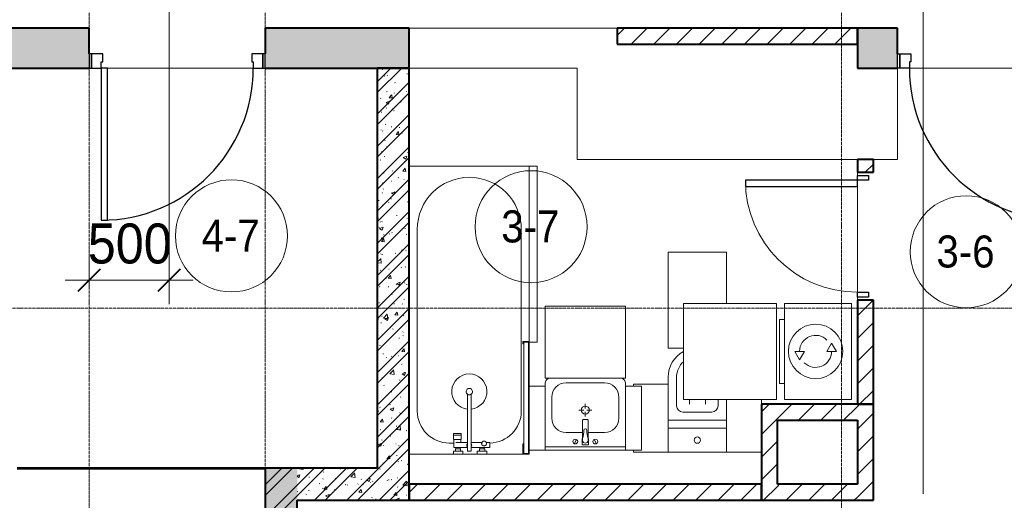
# Model space of a CAD drawing. Header units: millimetres. Extents: x 5617 to 132318, y 7718 to 193536.
# Tile 15 of 81: x 35726 to 41879, y 21000 to 24002. Entities that reach past the tile are written whole.
import ezdxf

# ---------------------------------------------------------------- set-up
doc = ezdxf.new("R2010")
doc.units = ezdxf.units.MM
doc.linetypes.add('ADSK_Линия сетки', pattern=[25, 20, -2.5, 0, -2.5])
doc.linetypes.add('Линия сетки', pattern=[25, 20, -2.5, 0, -2.5])
for name, color, linetype, lineweight in [('Двери', 7, 'Continuous', 18), ('Каркас_Импост', 7, 'Continuous', 30), ('Марки кабельных лотков', 7, 'Continuous', 20), ('Марки помещений', 7, 'Continuous', 20), ('Мебель', 7, 'Continuous', 18), ('Монтажный зазор', 7, 'Continuous', 30), ('Оси', 7, 'Continuous', 9), ('Панель', 7, 'Continuous', 30), ('Перекрытия', 7, 'Continuous', 18), ('Размеры', 7, 'Continuous', 9), ('Размеры-100', 7, 'Continuous', 9), ('Сантехнические приборы', 7, 'Continuous', 18), ('Стены разрез', 7, 'Continuous', 40), ('Стены штриховка', 7, 'Continuous', 40), ('Электрооборудование', 7, 'Continuous', 18)]:
    doc.layers.add(name, color=color, linetype=linetype, lineweight=lineweight)
doc.styles.add('Arial', font='arial.ttf', dxfattribs={"width": 0.9, "height": 250})
doc.styles.add('Arial_3', font='arial.ttf', dxfattribs={"width": 0.9, "height": 200})
doc.dimstyles.new('Основной_2_5_мм', dxfattribs={"dimscale": 304.8, "dimtxt": 255.06485, "dimasz": 0.463911, "dimexe": 0.492126, "dimexo": 0.492126, "dimgap": 0.098425, "dimtad": 1, "dimdec": 0, "dimdsep": 46, "dimtxsty": 'Arial', "dimblk1": 'OBLIQUE', "dimblk2": 'OBLIQUE', "dimsah": 1, "dimcen": 0.09, "dimdle": 0.492126, "dimazin": 2, "dimtfac": 1, "dimtdec": 4, "dimtix": 1, "dimtmove": 0, "dimatfit": 3, "dimfxl": 1, "dimtvp": 1, "dimtolj": 1, "dimtzin": 0, "dimlwd": 20, "dimlwe": 20, "dimarcsym": 2})
pattern_1 = [(50, (0, 0), (218.62117, -19.1268), [22.86, -251.46]), (355, (0, 0), (-42.29187, 229.2684), [18.288, -201.168]), (100.451, (18.22, -1.6), (176.33107, 210.13963), [19.428, -213.708]), (46.184, (0, 60.96), (325.29495, -50.45164), [34.29, -377.19]), (96.636, (27.1, 56.76), (284.883, 296.9127), [29.142, -320.562]), (351.184, (0, 60.96), (284.8858, 296.9107), [27.432, -301.752]), (21, (30.48, 45.72), (181.93753, -122.71832), [22.86, -251.46]), (326, (30.48, 45.72), (74.16223, 221.0262), [18.288, -201.168]), (71.451, (45.64, 35.5), (256.10035, 98.30526), [19.428, -213.708]), (37.5, (0, 0), (3.70639, 101.465895), [3.353, -195.377, 3.353, -200.863, -201.93]), (37.5, (0, 0), (3.70639, 101.465895), [-402.946, 3.353, -198.577]), (7.5, (0, 0), (80.18358, 120.21653), [3.353, -113.081, 3.353, -190.805, -76.962]), (7.5, (0, 0), (80.18358, 120.21653), [-310.591, 3.353, -73.609]), (327.5, (-67.97, 0), (162.708646, -6.87497), [3.353, -72.847, 3.353, -234.391, -315.468]), (327.5, (-67.97, 0), (162.708646, -6.87497), [-313.944, 3.353, -312.115]), (317.5, (-98.45, 0), (177.75468, 30.51183), [3.353, -95.707, 3.353, -154.534, -224.028]), (317.5, (-98.45, 0), (177.75468, 30.51183), [-256.946, 3.353, -220.675])]
pattern_2 = [(45, (0, 0), (-101.02788, 101.02788), []), (45, (67.35, 0), (-101.02788, 101.02788), [])]
pattern_3 = [(45, (0, 0), (-70.71068, 70.71068), [])]

# ---------------------------------------------------------------- blocks, each defined once
blk = doc.blocks.new('101_Дверь_Однопольная - _НЧ_Мет_900х2100_Квартира_Пр-3834834-МКСС_К4_L13_45_000_')
at = {"layer": 'Каркас_Импост', "color": 253, "true_color": 0xaaaaaa}
for p, q in [((-535, 125), (-475, 125)), ((-535, 35), (-535, 125)), ((-475, 125), (-475, 85)), ((475, 125), (535, 125)), ((475, 85), (475, 125)), ((535, 125), (535, 35)), ((-475, 85), (-465, 85)), ((-465, 85), (-465, 35)), ((465, 85), (475, 85)), ((465, 35), (465, 85)), ((-465, 35), (-535, 35)), ((535, 35), (465, 35))]:
    blk.add_line(p, q, dxfattribs=at)
at = {"layer": 'Монтажный зазор', "color": 253, "true_color": 0xaaaaaa}
for p, q in [((-550, 125), (-535, 125)), ((-550, 35), (-550, 125)), ((-535, 125), (-535, 35)), ((535, 35), (535, 125)), ((535, 125), (550, 125)), ((550, 125), (550, 35)), ((-535, 35), (-550, 35)), ((550, 35), (535, 35))]:
    blk.add_line(p, q, dxfattribs=at)
at = {"layer": 'Панель', "color": 253, "true_color": 0xaaaaaa}
for p, q in [((-475, 1075), (-435, 1075)), ((-475, 125), (-475, 1075)), ((-435, 1075), (-435, 125)), ((-435, 125), (-475, 125))]:
    blk.add_line(p, q, dxfattribs=at)
blk.add_arc((-475, 125), 950, 0, 90, dxfattribs=at)
blk = doc.blocks.new('A_DOR_Door - Вн_3_Одинарная_800x2100-3022948-МКСС_К4_L13_45_000_')
at = {"layer": 'Двери', "color": 253, "lineweight": 30, "true_color": 0xaaaaaa}
for p, q in [((-380, 20), (-350, 20)), ((-380, -50), (-380, 20)), ((-350, 20), (-350, -50)), ((350, -50), (350, 20)), ((350, 20), (380, 20)), ((380, 20), (380, -50)), ((-350, -50), (-380, -50)), ((-350, -50), (-350, -750)), ((-310, -50), (-350, -50)), ((-350, -50), (-350, -750)), ((-310, -750), (-310, -50)), ((380, -50), (350, -50)), ((-350, -750), (-310, -750))]:
    blk.add_line(p, q, dxfattribs=at)
at = {"layer": 'Двери', "color": 254, "lineweight": 9, "true_color": 0xd4d4d4}
blk.add_arc((-350, -50), 700, 270, 0, dxfattribs=at)
blk = doc.blocks.new('MR_Ванна - Санузел с ванной_1800x750-V35-МКСС_К4_L13_45_000_')
at = {"layer": 'Сантехнические приборы', "color": 253, "true_color": 0xaaaaaa}
for p, q in [((-900, 0), (-900, 750)), ((210, 750.1), (195, 750.1)), ((195, 750.1), (195, 710)), ((200, 715), (200, 745.1)), ((200, 745.1), (210, 745.1)), ((200, 745.1), (200, 715)), ((895, 745.1), (200, 745.1)), ((210, 745.1), (210, 750.1)), ((210, 750), (474, 750)), ((874, 750), (885, 750)), ((900, 750), (885, 750)), ((885, 750), (885, 745.1)), ((885, 745.1), (895, 745.1)), ((895, 745.1), (895, 715)), ((895, 715), (895, 745.1)), ((900, 710), (900, 750)), ((630, 700), (-505, 700)), ((195, 710), (210, 710)), ((210, 715), (200, 715)), ((200, 715), (895, 715)), ((210, 710), (210, 715)), ((895, 715), (835, 715)), ((835, 715), (835, 710)), ((835, 710), (900, 710)), ((900, 710), (900, 484.8)), ((826.3, 504.1), (858, 504.1)), ((826.3, 480.7), (826.3, 504.1)), ((858, 504.1), (858, 386.3)), ((826.3, 386.3), (826.3, 453.7)), ((858, 468.3), (866, 468.3)), ((858, 441.4), (858, 468.3)), ((866, 441.4), (858, 441.4)), ((866, 471), (880, 471)), ((866, 439), (866, 471)), ((866, 468.3), (866, 441.4)), ((880, 439), (866, 439)), ((880, 484.8), (900, 484.8)), ((880, 425), (880, 484.8)), ((880, 471), (880, 439)), ((900, 484.8), (900, 425)), ((524.9, 386.3), (880, 386.3)), ((900, 425), (880, 425)), ((880, 386.3), (880, 363.7)), ((900, 425), (900, 335)), ((880, 363.7), (524.9, 363.7)), ((770.9, 276.9), (770.9, 323.9)), ((770.9, 323.9), (780, 323.9)), ((780, 276.9), (780, 323.9)), ((780, 323.9), (807.5, 323.9)), ((780, 323.9), (780, 276.9)), ((807.5, 323.9), (807.5, 276.9)), ((807.5, 278.8), (807.5, 321.6)), ((807.5, 321.6), (826.3, 321.6)), ((826.3, 291.7), (826.3, 363.7)), ((858, 363.7), (858, 291.7)), ((858, 291.7), (858, 318.6)), ((858, 318.6), (866, 318.6)), ((866, 289), (866, 321)), ((866, 321), (880, 321)), ((866, 318.6), (866, 291.7)), ((880, 275.2), (880, 335)), ((880, 335), (900, 335)), ((880, 321), (880, 289)), ((900, 335), (900, 275.2)), ((780, 276.9), (770.9, 276.9)), ((807.5, 276.9), (780, 276.9)), ((858, 278.8), (807.5, 278.8)), ((830, 250), (830, 278.8)), ((858, 291.7), (858, 278.8)), ((866, 291.7), (858, 291.7)), ((880, 289), (866, 289)), ((900, 275.2), (880, 275.2)), ((900, 275.2), (900, 0)), ((-505, 50), (630, 50))]:
    blk.add_line(p, q, dxfattribs=at)
for centre, radius, start, end in [((-505, 375), 325, 90, 270), ((630, 500), 200, 1.18568, 90), ((508.5, 375), 110, 5.91598, 354.08402), ((832.8, 467.2), 15, 90, 270), ((832.8, 467.2), 15, 244.04828, 115.95172), ((832.8, 467.2), 15, 270, 90), ((508.5, 375), 20, 90, 270), ((508.5, 375), 20, 270, 90), ((508.5, 375), 20, 325.4667, 34.5333), ((843.9, 375), 15.5, 47.00933, 132.99067), ((843.9, 375), 15.5, 227.00933, 312.99067), ((630, 250), 200, 270, 360)]:
    blk.add_arc(centre, radius, start, end, dxfattribs=at)
blk = doc.blocks.new('MR_Зона обслуживания - MR_Зона обслуживания-V36-МКСС_К4_L13_45_000_')
at = {"layer": 'Мебель', "lineweight": 9}
for p, q in [((550, 50), (-550, 50)), ((-550, 50), (-550, 0)), ((-550, 0), (545.1, 0)), ((550, 0.1), (550, 50))]:
    blk.add_line(p, q, dxfattribs=at)
blk = doc.blocks.new('MR_Тумба-Умывальник с зеркалом - Тумба-умывальник_500-2638752-МКСС_К4_L13_45_000_')
at = {"layer": 'Сантехнические приборы', "color": 253, "true_color": 0xaaaaaa}
for p, q in [((-250, 400), (-250, 420)), ((-120, 420), (120, 420)), ((250, 420), (250, 400)), ((-210, 200), (-210, 330)), ((210, 330), (210, 200)), ((-10, 250), (-40, 250)), ((0, 290), (0, 260)), ((40, 250), (10, 250)), ((-17, 73.1), (-17, 187.9)), ((-14, 190.9), (14, 190.9)), ((0, 210), (0, 240)), ((17, 187.9), (17, 73.1)), ((-17, 110), (-120, 110)), ((-69.7, 39.8), (-55.6, 66.3)), ((-20, 73.1), (-17, 73.1)), ((-20, 33.1), (-20, 73.1)), ((-17, 60), (-17, 73.1)), ((120, 110), (17, 110)), ((17, 73.1), (17, 60)), ((17, 73.1), (20, 73.1)), ((20, 73.1), (20, 33.1)), ((69.7, 39.8), (55.6, 66.3)), ((-250, 20), (250, 20)), ((250, 0), (-250, 0)), ((20, 33.1), (-20, 33.1))]:
    blk.add_line(p, q, dxfattribs=at)
for centre, radius, start, end in [((-220, 420), 30, 90, 180), ((220, 420), 30, 0, 90), ((-120, 330), 90, 90, 180), ((120, 330), 90, 0, 90), ((0, 250), 25, 360, 180), ((0, 250), 25, 180, 360), ((-120, 200), 90, 180, 270), ((-14, 187.9), 3, 90, 180), ((-14, 187.9), 3, 105, 165), ((14, 187.9), 3, 0, 90), ((14, 187.9), 3, 15, 75), ((120, 200), 90, 270, 0), ((-217.6, 129.9), 208.5, 344.18231, 358.4054), ((0, 124.1), 9.19, 0, 180), ((217.6, 129.9), 208.5, 181.5946, 195.81769), ((-62.7, 53.1), 15, 0, 180), ((62.7, 53.1), 15, 0, 180), ((-62.7, 53.1), 15, 180, 0), ((0, 60), 17, 180, 0), ((62.7, 53.1), 15, 180, 0)]:
    blk.add_arc(centre, radius, start, end, dxfattribs=at)
blk = doc.blocks.new('MR_Зона обслуживания - MR_Зона обслуживания-2638754-МКСС_К4_L13_45_000_')
at = {"layer": 'Мебель', "lineweight": 9}
for p, q in [((250, 450), (-250, 450)), ((-250, 450), (-250, 0)), ((250, 0), (250, 450)), ((-250, 0), (250, 0))]:
    blk.add_line(p, q, dxfattribs=at)
blk = doc.blocks.new('MR_Зона обслуживания - MR_Зона обслуживания-V13-МКСС_К4_L13_45_000_')
at = {"layer": 'Мебель', "lineweight": 9}
for p, q in [((50, 400), (-50, 400)), ((-50, 400), (-50, 0)), ((50, 0), (50, 400)), ((-50, 0), (50, 0))]:
    blk.add_line(p, q, dxfattribs=at)
blk = doc.blocks.new('MR_Стиральная машина - Стиральная машина_450-2515852-МКСС_К4_L13_45_000_')
at = {"layer": 'Электрооборудование', "color": 253, "true_color": 0xaaaaaa}
for p, q in [((300, 0), (-300, 0)), ((-300, 0), (-300, -420)), ((300, -420), (300, 0)), ((0, -95), (-52, -125)), ((0, -155), (0, -95)), ((-52, -125), (0, -155)), ((0, -295), (0, -355)), ((52, -325), (0, -295)), ((0, -355), (52, -325)), ((-300, -420), (300, -420)), ((-200, -420), (-200, -450)), ((200, -450), (200, -420)), ((-200, -450), (200, -450))]:
    blk.add_line(p, q, dxfattribs=at)
for radius, start, end in [(170, 360, 180), (100, 135, 270), (100, 315, 90), (170, 180, 360)]:
    blk.add_arc((0, -225), radius, start, end, dxfattribs=at)
blk = doc.blocks.new('MR_Зона обслуживания - MR_Зона обслуживания-2638756-МКСС_К4_L13_45_000_')
at = {"layer": 'Мебель', "lineweight": 9}
for p, q in [((300, 0), (-300, 0)), ((-300, 0), (-300, -580)), ((300, -580), (300, 0)), ((-300, -580), (300, -580))]:
    blk.add_line(p, q, dxfattribs=at)
blk = doc.blocks.new('MR_Унитаз напольный - Санузел с ванной-V37-МКСС_К4_L13_45_000_')
at = {"layer": 'Сантехнические приборы', "color": 253, "true_color": 0xaaaaaa}
for p, q in [((-182.5, 0), (-182.5, 267.5)), ((-130, 267.5), (-130, 90)), ((-50, 129.2), (-50, 100)), ((50, 100), (50, 129.2)), ((130, 90), (130, 129.2)), ((182.5, 129.2), (182.5, 0)), ((182.5, 0), (-182.5, 0)), ((-182.5, -50), (-182.5, 0)), ((-182.5, 0), (182.5, 0)), ((-90, 50), (90, 50)), ((182.5, 0), (182.5, -50)), ((-182.5, -50), (182.5, -50)), ((-182.5, -200), (-182.5, -50)), ((182.5, -50), (-182.5, -50)), ((182.5, -50), (182.5, -200)), ((182.5, -200), (-182.5, -200))]:
    blk.add_line(p, q, dxfattribs=at)
for centre, radius, start, end in [((0, 267.5), 182.5, 118.20675, 180), ((0, 267.5), 130, 131.69293, 180), ((-90, 90), 40, 180, 270), ((90, 90), 40, 270, 360), ((0, -125), 20, 360, 180), ((0, -125), 20, 180, 360)]:
    blk.add_arc(centre, radius, start, end, dxfattribs=at)
blk = doc.blocks.new('MR_Зона обслуживания - MR_Зона обслуживания-V38-МКСС_К4_L13_45_000_')
at = {"layer": 'Мебель', "lineweight": 9}
for p, q in [((182.5, 600), (-182.5, 600)), ((-182.5, 600), (-182.5, 0)), ((182.5, 279.2), (182.5, 600)), ((-182.5, 0), (-86, 0))]:
    blk.add_line(p, q, dxfattribs=at)
blk = doc.blocks.new('MR_Зона обслуживания - MR_Зона обслуживания-V39-МКСС_К4_L13_45_000_')
at = {"layer": 'Мебель', "lineweight": 9}
for p, q in [((108.8, 298.8), (108.8, 329.2)), ((-108.8, 0), (108.8, 0))]:
    blk.add_line(p, q, dxfattribs=at)
blk = doc.blocks.new('MR_Зона обслуживания - MR_Зона обслуживания-V40-МКСС_К4_L13_45_000_')
at = {"layer": 'Мебель', "lineweight": 9}
for p, q in [((108.8, 425), (-108.8, 425)), ((-108.8, 425), (-108.8, 412.5)), ((-108.8, 12.5), (-108.8, 0)), ((-108.8, 0), (108.8, 0))]:
    blk.add_line(p, q, dxfattribs=at)
blk = doc.blocks.new('101_Дверь_Однопольная - _НЧ_Мет_900х2100_Квартира_Л-3834828-МКСС_К4_L13_45_000_')
at = {"layer": 'Каркас_Импост', "color": 253, "true_color": 0xaaaaaa}
for p, q in [((-475, 125), (-535, 125)), ((-535, 125), (-535, 35)), ((-475, 85), (-475, 125)), ((535, 125), (475, 125)), ((475, 125), (475, 85)), ((535, 35), (535, 125)), ((-465, 85), (-475, 85)), ((-465, 35), (-465, 85)), ((475, 85), (465, 85)), ((465, 85), (465, 35)), ((-535, 35), (-465, 35)), ((465, 35), (535, 35))]:
    blk.add_line(p, q, dxfattribs=at)
at = {"layer": 'Монтажный зазор', "color": 253, "true_color": 0xaaaaaa}
for p, q in [((-535, 125), (-550, 125)), ((-550, 125), (-550, 35)), ((-535, 35), (-535, 125)), ((550, 125), (535, 125)), ((535, 125), (535, 35)), ((550, 35), (550, 125)), ((-550, 35), (-535, 35)), ((535, 35), (550, 35))]:
    blk.add_line(p, q, dxfattribs=at)
at = {"layer": 'Панель', "color": 253, "true_color": 0xaaaaaa}
for p, q in [((475, 1075), (435, 1075)), ((435, 1075), (435, 125)), ((475, 125), (475, 1075)), ((435, 125), (475, 125))]:
    blk.add_line(p, q, dxfattribs=at)
blk.add_arc((475, 125), 950, 90, 180, dxfattribs=at)
blk = doc.blocks.new('135_SLK_K4_AR_rvt-1-МКСС_К4_L13_45_000_')
at = {"layer": 'Стены разрез', "lineweight": 18, "true_color": 0xcbcbcb}
h = blk.add_hatch(color=9, dxfattribs=at)
h.paths.add_polyline_path([(102190, 23700), (103250, 23700), (103250, 23950), (102190, 23950), (102190, 23790)])
h.paths.add_polyline_path([(104350, 23700), (105250, 23700), (105250, 23950), (104350, 23950), (104350, 23790)])
at = {"layer": 'Стены разрез', "lineweight": 9, "true_color": 0xaaaaaa}
h = blk.add_hatch(dxfattribs=at)
h.set_pattern_fill('FP_3', color=253, style=0, pattern_type=2)
h.set_pattern_definition(pattern_3)
h.paths.add_polyline_path([(108050, 23850), (108050, 23950), (106550, 23950), (106550, 23850), (107528.4, 23850)])
at = {"layer": 'Стены разрез', "lineweight": 18, "true_color": 0xcbcbcb}
h = blk.add_hatch(color=9, dxfattribs=at)
h.paths.add_polyline_path([(109400, 23700), (109650, 23700), (109650, 23950), (109400, 23950), (109400, 23790)])
h.paths.add_polyline_path([(108050, 23700), (108300, 23700), (108300, 23950), (108050, 23950), (108050, 23790)])
at = {"layer": 'Стены разрез', "lineweight": 9, "true_color": 0xaaaaaa}
h = blk.add_hatch(dxfattribs=at)
h.set_pattern_fill('FP_1', color=253, style=0, pattern_type=2)
h.set_pattern_definition(pattern_1)
h.paths.add_polyline_path([(105167.3, 21000), (105250, 21000), (105250, 23700), (105050, 23700), (105050, 21000)])
h = blk.add_hatch(dxfattribs=at)
h.set_pattern_fill('FP_2', color=253, style=0, pattern_type=2)
h.set_pattern_definition(pattern_2)
h.paths.add_polyline_path([(105167.3, 21000), (105250, 21000), (105250, 23700), (105050, 23700), (105050, 21000)])
h = blk.add_hatch(dxfattribs=at)
h.set_pattern_fill('FP_3', color=253, style=0, pattern_type=2)
h.set_pattern_definition(pattern_3)
h.paths.add_polyline_path([(108150, 21600), (108150, 22250), (108050, 22250), (108050, 21600)])
h.paths.add_polyline_path([(108150, 23050), (108150, 23130), (108050, 23130), (108050, 23050)])
h = blk.add_hatch(dxfattribs=at)
h.set_pattern_fill('FP_3', color=253, style=0, pattern_type=2)
h.set_pattern_definition(pattern_3)
h.paths.add_polyline_path([(107550, 21000), (107550, 21600), (107450, 21600), (107450, 21000), (107528.4, 21000)])
h = blk.add_hatch(dxfattribs=at)
h.set_pattern_fill('FP_3', color=253, style=0, pattern_type=2)
h.set_pattern_definition(pattern_3)
h.paths.add_polyline_path([(108050, 21500), (108050, 21600), (107550, 21600), (107550, 21500)])
h = blk.add_hatch(dxfattribs=at)
h.set_pattern_fill('FP_3', color=253, style=0, pattern_type=2)
h.set_pattern_definition(pattern_3)
h.paths.add_polyline_path([(108150, 21000), (108150, 21600), (108050, 21600), (108050, 21000)])
h = blk.add_hatch(dxfattribs=at)
h.set_pattern_fill('FP_1', color=253, style=0, pattern_type=2)
h.set_pattern_definition(pattern_1)
h.paths.add_polyline_path([(104550, 16000), (104550, 21200), (104350, 21199.6), (104350, 16000), (104492.7, 16000)])
h = blk.add_hatch(dxfattribs=at)
h.set_pattern_fill('FP_2', color=253, style=0, pattern_type=2)
h.set_pattern_definition(pattern_2)
h.paths.add_polyline_path([(104550, 16000), (104550, 21200), (104350, 21199.6), (104350, 16000), (104492.7, 16000)])
h = blk.add_hatch(dxfattribs=at)
h.set_pattern_fill('FP_1', color=253, style=0, pattern_type=2)
h.set_pattern_definition(pattern_1)
h.paths.add_polyline_path([(105050, 21000), (105050, 21200), (104550, 21200), (104550, 21000), (104830, 21000)])
h = blk.add_hatch(dxfattribs=at)
h.set_pattern_fill('FP_2', color=253, style=0, pattern_type=2)
h.set_pattern_definition(pattern_2)
h.paths.add_polyline_path([(105050, 21000), (105050, 21200), (104550, 21200), (104550, 21000), (104830, 21000)])
h = blk.add_hatch(dxfattribs=at)
h.set_pattern_fill('FP_3', color=253, style=0, pattern_type=2)
h.set_pattern_definition(pattern_3)
h.paths.add_polyline_path([(107450, 21000), (107450, 21100), (105250, 21100), (105250, 21000), (106853.8, 21000)])
h = blk.add_hatch(dxfattribs=at)
h.set_pattern_fill('FP_3', color=253, style=0, pattern_type=2)
h.set_pattern_definition(pattern_3)
h.paths.add_polyline_path([(108050, 21000), (108050, 21100), (107550, 21100), (107550, 21000)])
at = {"layer": 'Перекрытия', "color": 253, "true_color": 0xaaaaaa}
for p, q in [((105250, 23950), (106550, 23950)), ((104275, 23700), (103365, 23700)), ((103365, 23700), (104275, 23700)), ((106300, 23700), (105250, 23700)), ((106300, 23130), (106300, 23700)), ((108300, 23700), (108300, 23130)), ((109285, 23700), (108375, 23700)), ((108375, 23700), (109285, 23700)), ((108050, 23130), (106300, 23130)), ((108300, 23130), (108150, 23130)), ((108050, 23050), (108050, 23030)), ((108050, 23030), (108050, 23050)), ((108050, 22960), (108050, 22300)), ((108050, 22300), (108050, 22960)), ((108050, 22270), (108050, 22250)), ((108050, 22250), (108050, 22270))]:
    blk.add_line(p, q, dxfattribs=at)
at = {"layer": 'Стены разрез', "color": 253, "true_color": 0xaaaaaa}
for p, q in [((103250, 23950), (102190, 23950)), ((103250, 23790), (103250, 23950)), ((105250, 23950), (104350, 23950)), ((104350, 23950), (104350, 23790)), ((105250, 23700), (105250, 23950)), ((108050, 23950), (106550, 23950)), ((106550, 23950), (106550, 23850)), ((108300, 23950), (108050, 23950)), ((108050, 23950), (108050, 23700)), ((108050, 23850), (108050, 23950)), ((108300, 23790), (108300, 23950)), ((106550, 23850), (108050, 23850)), ((102190, 23700), (103250, 23700)), ((104350, 23700), (105250, 23700)), ((105250, 23700), (105050, 23700)), ((105050, 23700), (105050, 21200)), ((105250, 21000), (105250, 23700)), ((108050, 23700), (108300, 23700)), ((108050, 23130), (108050, 23050)), ((108150, 23130), (108050, 23130)), ((108150, 23050), (108150, 23130)), ((108050, 23050), (108150, 23050)), ((108050, 22250), (108050, 21600)), ((108150, 22250), (108050, 22250)), ((108150, 21600), (108150, 22250)), ((107450, 21600), (107450, 21000)), ((107550, 21600), (107450, 21600)), ((108050, 21600), (107550, 21600)), ((108050, 21600), (108150, 21600)), ((108150, 21600), (108050, 21600)), ((108150, 21000), (108150, 21600)), ((107550, 21100), (107550, 21500)), ((107550, 21500), (108050, 21500)), ((108050, 21500), (108050, 21100)), ((104350, 21200.4), (102800, 21200.4)), ((102800, 21199.6), (104350, 21199.6)), ((104350, 21200), (104350, 21200.4)), ((104550, 21200), (104350, 21200)), ((104350, 21199.6), (104350, 16000)), ((105050, 21200), (104550, 21200)), ((107450, 21100), (105250, 21100)), ((105250, 21100), (105250, 21000)), ((107450, 21000), (107450, 21100)), ((108050, 21100), (107550, 21100)), ((104550, 16000), (104550, 21000)), ((104550, 21000), (105050, 21000)), ((105050, 21000), (105250, 21000)), ((105250, 21000), (107450, 21000)), ((107450, 21000), (107550, 21000)), ((107550, 21000), (108050, 21000)), ((108050, 21000), (108150, 21000))]:
    blk.add_line(p, q, dxfattribs=at)
at = {"layer": 'Стены штриховка', "color": 253, "true_color": 0xaaaaaa}
blk.add_line((104350, 21199.6), (104350, 21200), dxfattribs=at)
at = {"layer": 'Двери', "color": 253, "lineweight": 18, "true_color": 0xaaaaaa}
for name, p, rotation in [('101_Дверь_Однопольная - _НЧ_Мет_900х2100_Квартира_Л-3834828-МКСС_К4_L13_45_000_', (103800, 23825), 180), ('101_Дверь_Однопольная - _НЧ_Мет_900х2100_Квартира_Пр-3834834-МКСС_К4_L13_45_000_', (108850, 23825), 180), ('A_DOR_Door - Вн_3_Одинарная_800x2100-3022948-МКСС_К4_L13_45_000_', (108100, 22650), 270)]:
    blk.add_blockref(name, p, dxfattribs=dict(at, rotation=rotation))
at = {"layer": 'Мебель', "color": 253, "lineweight": 18, "true_color": 0xaaaaaa}
for name, p, rotation in [('MR_Зона обслуживания - MR_Зона обслуживания-V36-МКСС_К4_L13_45_000_', (106000, 22537.7), 269.9999999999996), ('MR_Зона обслуживания - MR_Зона обслуживания-2638756-МКСС_К4_L13_45_000_', (107544, 21930.5), 269.9999999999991)]:
    blk.add_blockref(name, p, dxfattribs=dict(at, rotation=rotation))
for name, p in [('MR_Зона обслуживания - MR_Зона обслуживания-V38-МКСС_К4_L13_45_000_', (107050, 21951.2)), ('MR_Зона обслуживания - MR_Зона обслуживания-2638754-МКСС_К4_L13_45_000_', (106350, 21763.7)), ('MR_Зона обслуживания - MR_Зона обслуживания-V40-МКСС_К4_L13_45_000_', (106758.8, 21301.2)), ('MR_Зона обслуживания - MR_Зона обслуживания-V13-МКСС_К4_L13_45_000_', (106050, 21313.7)), ('MR_Зона обслуживания - MR_Зона обслуживания-V13-МКСС_К4_L13_45_000_', (106650, 21313.7)), ('MR_Зона обслуживания - MR_Зона обслуживания-V39-МКСС_К4_L13_45_000_', (107341.3, 21301.2))]:
    blk.add_blockref(name, p, dxfattribs=at)
at = {"layer": 'Сантехнические приборы', "color": 253, "lineweight": 18, "true_color": 0xaaaaaa, "rotation": 269.9999999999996}
blk.add_blockref('MR_Ванна - Санузел с ванной_1800x750-V35-МКСС_К4_L13_45_000_', (105250, 22187.7), dxfattribs=at)
at = {"layer": 'Сантехнические приборы', "color": 253, "lineweight": 18, "true_color": 0xaaaaaa}
for name, p in [('MR_Унитаз напольный - Санузел с ванной-V37-МКСС_К4_L13_45_000_', (107050, 21501.2)), ('MR_Тумба-Умывальник с зеркалом - Тумба-умывальник_500-2638752-МКСС_К4_L13_45_000_', (106350, 21313.7))]:
    blk.add_blockref(name, p, dxfattribs=at)
at = {"layer": 'Электрооборудование', "color": 253, "lineweight": 18, "true_color": 0xaaaaaa, "rotation": 269.9999999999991}
blk.add_blockref('MR_Стиральная машина - Стиральная машина_450-2515852-МКСС_К4_L13_45_000_', (108014, 21930.5), dxfattribs=at)
blk = doc.blocks.new('050_Марка_Помещение - Номер-620969-МКСС_К4_L13_45_000_')
at = {"layer": 'Марки помещений'}
blk.add_circle((0, 0), 3.5, dxfattribs=at)
blk = doc.blocks.new('DIMBLOCK29-МКСС_К4_L13_45_000_')
at = {"layer": 'Размеры-100', "lineweight": 20, "transparency": 16777216}
for p, q in [((36660.8, 22374.8), (36660.8, 24131.4)), ((36160.8, 22374.8), (36160.8, 22524.8)), ((36010.8, 22374.8), (36810.8, 22374.8)), ((36160.8, 22374.8), (36160.8, 22324.7)), ((36660.8, 22374.8), (36660.8, 22224.8))]:
    blk.add_line(p, q, dxfattribs=at)
at = {"layer": 'Размеры-100', "lineweight": 40, "transparency": 16777216}
for p, q in [((36160.8, 22374.8), (36231.5, 22445.5)), ((36660.8, 22374.8), (36731.5, 22445.5)), ((36160.8, 22374.8), (36090.1, 22304.1)), ((36660.8, 22374.8), (36590.1, 22304.1))]:
    blk.add_line(p, q, dxfattribs=at)
at = {"layer": 'Размеры-100', "color": 0, "lineweight": 20, "transparency": 16777216, "insert": (36151.8, 22729.3), "char_height": 250, "width": 621.573, "attachment_point": 1, "line_spacing_factor": 0.941778, "style": 'Arial'}
blk.add_mtext('500', dxfattribs=at)
blk = doc.blocks.new('_Oblique')
at = {"color": 0, "linetype": 'ByBlock', "lineweight": -2}
blk.add_line((-0.5, -0.5), (0.5, 0.5), dxfattribs=at)

msp = doc.modelspace()

# ---------------------------------------------------------------- linework, layer by layer
at = {"layer": 'Марки кабельных лотков'}
msp.add_line((41372.1, 24460), (41372.1, 21041.1), dxfattribs=at)
at = {"layer": 'Оси', "linetype": 'Линия сетки'}
for p, q in [((36160.8, 12025.7), (36160.8, 33050)), ((37260.8, 12025.7), (37260.8, 33050)), ((40860.8, 12025.7), (40860.8, 33050))]:
    msp.add_line(p, q, dxfattribs=at)
at = {"layer": 'Оси', "linetype": 'ADSK_Линия сетки'}
msp.add_line((69660.8, 22200), (25349.7, 22200), dxfattribs=at)

# ---------------------------------------------------------------- block references
at = {"lineweight": 5}
msp.add_blockref('135_SLK_K4_AR_rvt-1-МКСС_К4_L13_45_000_', (-67089.2, 0), dxfattribs=at)
at = {"layer": 'Марки помещений', "xscale": 99.99999999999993, "yscale": 99.99999999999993, "zscale": 99.99999999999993}
for p in [(38921.9, 22709.3), (37049.3, 22651.9), (41641.2, 22552.7)]:
    msp.add_blockref('050_Марка_Помещение - Номер-620969-МКСС_К4_L13_45_000_', p, dxfattribs=at)

# ---------------------------------------------------------------- texts
at = {"layer": 'Марки помещений', "lineweight": 9, "char_height": 200, "width": 447.342, "attachment_point": 1, "style": 'Arial_3'}
for s, insert in [('3-7', (38735.4, 22811)), ('4-7', (36862.8, 22753.7)), ('3-6', (41454.7, 22654.4))]:
    msp.add_mtext(s, dxfattribs=dict(at, insert=insert))

# ---------------------------------------------------------------- dimensions: what is measured, and where the dimension line sits
at = {"layer": 'Размеры', "lineweight": 20}
dim = msp.add_linear_dim(base=(36660.8, 22374.8), p1=(36160.8, 22474.7), p2=(36660.8, 24281.4), dimstyle='Основной_2_5_мм', override={"dimpost": '<>', "dimfxl": 1874.590554}, dxfattribs=at)
dim.commit()
dim.dimension.update_dxf_attribs({"geometry": 'DIMBLOCK29-МКСС_К4_L13_45_000_', "text_midpoint": (36410.8, 22532.4)})

doc.saveas('drawing.dxf')
